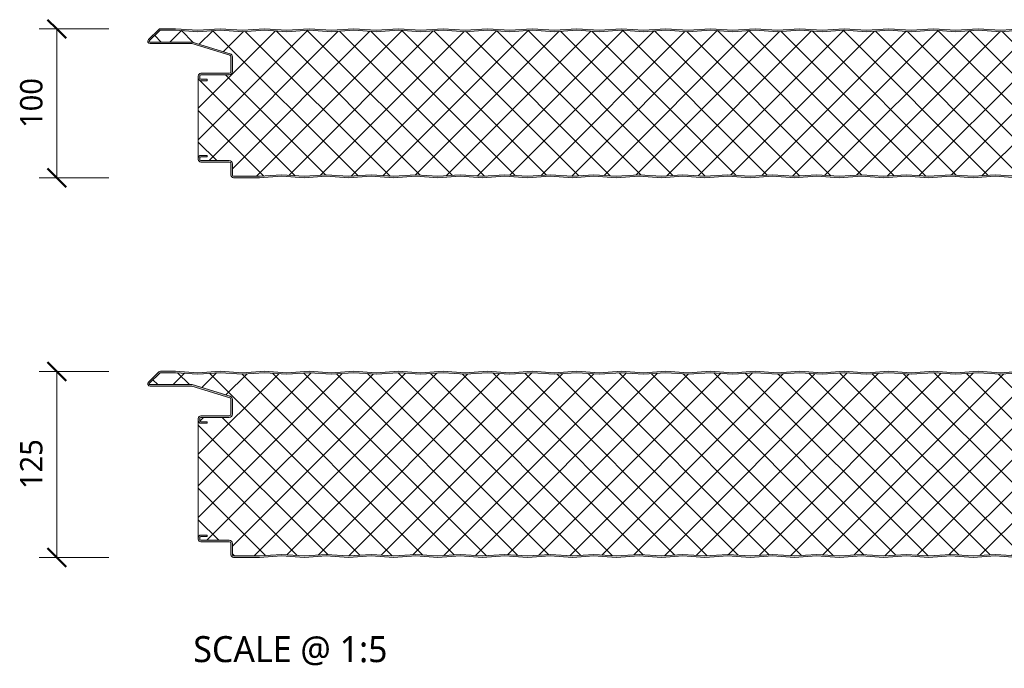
# Model space of a CAD drawing. Header units: millimetres. Extents: x 4011 to 12224, y -1824 to 4419.
# Tile 4 of 11: x 4011 to 4674, y 3598 to 4034. Entities that reach past the tile are written whole.
import ezdxf

# ---------------------------------------------------------------- set-up
doc = ezdxf.new("R2010")
doc.units = ezdxf.units.MM
for name, color, linetype, lineweight in [('A-ANNO-DIMS', 211, 'Continuous', 9), ('A-ANNO-DIMS-5', 211, 'Continuous', 9), ('A-DETL-GENF', 92, 'Continuous', 13), ('G-ANNO-TEXT', 231, 'Continuous', 9)]:
    doc.layers.add(name, color=color, linetype=linetype, lineweight=lineweight)
doc.styles.add('Yu Gothic', font='Yu Gothic.ttf', dxfattribs={"height": 15})
doc.styles.add('Yu Gothic_1', font='Yu Gothic.ttf', dxfattribs={"height": 17.5})
doc.dimstyles.new('Diagonal', dxfattribs={"dimscale": 304.8, "dimtxt": 17.413553, "dimasz": 0.04101, "dimexe": 0.03937, "dimexo": 0.024606, "dimgap": 0.024606, "dimtad": 1, "dimdec": 0, "dimzin": 0, "dimdsep": 46, "dimtxsty": 'Yu Gothic', "dimblk1": 'OBLIQUE', "dimblk2": 'OBLIQUE', "dimsah": 1, "dimcen": 0.09, "dimazin": 0, "dimtfac": 1, "dimtdec": 4, "dimtix": 1, "dimtmove": 0, "dimatfit": 3, "dimfxl": 1, "dimtvp": 1, "dimtfill": 1, "dimtolj": 1, "dimtzin": 0, "dimarcsym": 2})

# ---------------------------------------------------------------- blocks, each defined once
blk = doc.blocks.new('HFX 1000 - SATINLINE - SATINLINE - HFX 1000 100mm - SATINLINE - SATINLINE-4530889-JOINT 15')
at = {"layer": 'A-DETL-GENF'}
h = blk.add_hatch(color=256, dxfattribs=at)
h.paths.add_polyline_path([(619.08, -0.04), (634.65, 0.99), (649.69, 0), (664.13, 0.95), (678.87, -0.04), (694.37, 0.99), (709.4, 0), (724.37, 0.99), (739.26, 0.01), (754.09, 0.99), (769.12, 0), (784.37, 0.97), (799.4, -0.02), (814.65, 0.99), (829.57, -0.01), (844.01, 0.96), (858.98, -0.03), (874.37, 0.99), (889.28, -0.01), (904.37, 0.99), (919.2, 0), (934.09, 0.99), (949, -0.01), (964.09, 0.99), (979.2, 0), (996.6, 0.05), (997, 0.19), (997.27, 0.34), (997.57, 0.63), (997.87, 1.14), (997.95, 1.38), (998, 1.8), (998, 5.96), (997.9, 6.52), (997.76, 6.86), (997.48, 7.23), (997, 7.57), (993.22, 9.75), (992.73, 9.94), (992.32, 9.99), (978.89, 10.04), (978.6, 10.16), (978.35, 10.35), (978.15, 10.62), (978.04, 10.88), (978, 11.19), (978, 13.19), (977.94, 13.66), (977.76, 14.09), (977.48, 14.47), (977, 14.79), (976.67, 14.93), (975.92, 14.99), (972, 14.99), (972, 13.99), (976.41, 13.97), (976.77, 13.76), (976.98, 13.4), (977, 13.19), (977, 11.19), (977.08, 10.63), (977.37, 10), (977.65, 9.64), (978.1, 9.29), (978.63, 9.07), (979.2, 8.99), (992.54, 8.99), (996.77, 6.52), (996.98, 6.16), (997, 5.96), (996.98, 1.61), (996.8, 1.27), (996.49, 1.05), (996.12, 1), (978.1, 1.05), (964, 2), (948.86, 1), (934, 2), (919.14, 1), (904.28, 2), (889.28, 0.99), (874.28, 2), (858.45, 0.99), (844.01, 1.96), (829.57, 0.99), (814.57, 2), (799, 0.99), (784, 2), (768.86, 1), (754, 2), (739.14, 1), (724.28, 2), (709.28, 0.99), (694.28, 2), (678.45, 0.99), (664.01, 1.96), (649.57, 0.99), (634.57, 2), (619.08, 0.96), (604.14, 1.96), (589.7, 0.99), (574.7, 2), (559.14, 0.99), (544.14, 2), (529, 1), (514.14, 2), (499.28, 1), (484.42, 2), (469.42, 0.99), (454.42, 2), (438.94, 0.97), (424.14, 1.96), (409.35, 0.97), (394, 2), (379.14, 1), (364.28, 2), (349.28, 0.99), (334.28, 2), (318.45, 0.99), (304.01, 1.96), (289.57, 0.99), (274.57, 2), (259.08, 0.96), (244.14, 1.96), (229.7, 0.99), (214.7, 2), (199.42, 0.97), (184.14, 2), (169, 1), (154.14, 2), (139.28, 1), (124.42, 2), (109.42, 0.99), (94.42, 2), (78.94, 0.97), (64.14, 1.96), (48.97, 1), (34, 2), (19.11, 1), (1.59, 1.02), (1.23, 1.23), (1.03, 1.59), (1, 2), (1, 9.3), (0.87, 10), (0.71, 10.4), (0.36, 10.85), (-0.1, 11.2), (-0.63, 11.42), (-1.2, 11.5), (-20.41, 11.52), (-20.77, 11.73), (-20.97, 12.09), (-21, 12.3), (-20.97, 13.4), (-20.77, 13.76), (-20.41, 13.97), (-20.2, 14), (-16, 14), (-16, 15), (-20.2, 15), (-20.67, 14.93), (-21.1, 14.75), (-21.47, 14.47), (-21.76, 14.1), (-21.94, 13.66), (-22, 13.2), (-21.99, 12.21), (-21.94, 11.83), (-21.76, 11.4), (-21.47, 11.02), (-21, 10.7), (-20.67, 10.56), (-20.2, 10.5), (-0.89, 10.45), (-0.6, 10.33), (-0.24, 10), (-0.16, 9.9), (-0.04, 9.61), (0, 9.3), (0, 1.8), (0.06, 1.33), (0.36, 0.75), (0.53, 0.52), (1, 0.2), (1.33, 0.06), (1.8, 0), (19.14, 0), (34.05, 1), (49.47, -0.02), (64.26, 0.95), (79.12, -0.03), (94.51, 0.99), (109.42, -0.01), (124.51, 0.99), (139.28, 0), (154.23, 0.99), (169.14, -0.01), (184.51, 0.97), (199.54, -0.02), (215.07, 0.97), (229.7, -0.01), (244.16, 0.96), (259.08, -0.04), (274.65, 0.99), (289.57, -0.01), (304.01, 0.96), (318.87, -0.04), (334.37, 0.99), (349.4, 0), (364.37, 0.99), (379.14, 0), (394, 1), (409.35, -0.03), (424.14, 0.96), (439.12, -0.03), (454.51, 0.99), (469.54, 0), (484.51, 0.99), (499.4, 0.01), (514.26, 0.99), (529.26, 0), (544.51, 0.97), (559.54, -0.02), (574.79, 0.99), (589.82, 0), (604.16, 0.96), (619.04, -0.04)])
h.paths.add_polyline_path([(972, 65.19), (976.2, 65.19), (976.67, 65.25), (977.1, 65.43), (977.48, 65.72), (977.81, 66.22), (977.94, 66.52), (978, 66.99), (978.04, 69.3), (978.16, 69.59), (978.35, 69.84), (978.63, 70.04), (978.89, 70.15), (979.2, 70.19), (992.73, 70.24), (992.79, 70.25), (993.22, 70.43), (997.1, 72.67), (997.48, 72.96), (997.76, 73.33), (997.94, 73.76), (998, 74.61), (998, 78.39), (997.9, 78.96), (997.76, 79.29), (997.48, 79.66), (997, 79.99), (996.6, 80.14), (996.04, 80.19), (966.7, 80.15), (966.36, 80.05), (965.76, 79.67), (965.38, 79.4), (964.92, 79.33), (964.48, 79.47), (963.68, 80.04), (963.32, 80.15), (962.95, 80.19), (953.88, 80.24), (953.6, 80.35), (953.35, 80.54), (953.16, 80.79), (953.03, 81.18), (953, 81.39), (952.99, 88.51), (952.94, 88.86), (952.76, 89.29), (952.48, 89.66), (952, 89.99), (951.67, 90.13), (951.2, 90.19), (913.85, 90.23), (913.48, 90.41), (913.07, 90.77), (903.62, 99.91), (903.28, 100.08), (902.91, 100.17), (902.53, 100.19), (892.52, 100.19), (877.58, 99.19), (862.66, 100.19), (847.58, 99.19), (832.66, 100.19), (817.58, 99.19), (802.66, 100.19), (787.58, 99.19), (772.66, 100.19), (757.58, 99.19), (742.66, 100.19), (727.58, 99.19), (712.66, 100.19), (697.58, 99.19), (682.66, 100.19), (667.58, 99.19), (652.66, 100.19), (637.58, 99.19), (622.66, 100.19), (607.58, 99.19), (592.66, 100.19), (577.58, 99.19), (562.66, 100.19), (547.58, 99.19), (532.66, 100.19), (517.58, 99.19), (502.66, 100.19), (487.58, 99.19), (472.66, 100.19), (457.58, 99.19), (442.66, 100.19), (427.58, 99.19), (412.66, 100.19), (397.58, 99.19), (382.66, 100.19), (367.58, 99.19), (352.66, 100.19), (337.58, 99.19), (322.66, 100.19), (307.58, 99.19), (292.66, 100.19), (277.58, 99.19), (262.66, 100.19), (247.58, 99.19), (232.66, 100.19), (217.58, 99.19), (202.66, 100.19), (187.58, 99.19), (172.66, 100.19), (157.58, 99.19), (142.66, 100.19), (127.58, 99.19), (112.66, 100.19), (97.58, 99.19), (82.66, 100.19), (67.58, 99.19), (52.66, 100.19), (37.58, 99.19), (22.66, 100.19), (7.58, 99.19), (-7.34, 100.19), (-22.42, 99.19), (-37.34, 100.19), (-47.33, 100.19), (-47.79, 100.13), (-48.22, 99.96), (-48.59, 99.68), (-55.75, 92.64), (-55.95, 92.11), (-55.99, 91.93), (-55.95, 91.44), (-55.88, 91.19), (-55.7, 90.86), (-55.44, 90.58), (-55.13, 90.37), (-54.54, 90.21), (-54.4, 90.19), (-26.2, 90.14), (-0.56, 82.27), (-0.33, 82.09), (-0.14, 81.81), (-0.04, 81.56), (0, 81.26), (-0.04, 71.08), (-0.16, 70.79), (-0.35, 70.54), (-0.6, 70.35), (-0.89, 70.23), (-1.2, 70.19), (-20.2, 70.19), (-20.67, 70.13), (-21.1, 69.95), (-21.47, 69.66), (-21.76, 69.29), (-21.94, 68.86), (-22, 67.99), (-22, 66.99), (-21.94, 66.52), (-21.76, 66.09), (-21.47, 65.72), (-21.1, 65.43), (-20.67, 65.25), (-20.2, 65.19), (-16, 65.19), (-16, 66.19), (-20.41, 66.22), (-20.77, 66.42), (-20.97, 66.78), (-21, 66.99), (-20.97, 68.6), (-20.77, 68.96), (-20.41, 69.16), (-20.2, 69.19), (-1.2, 69.19), (-0.63, 69.26), (-0.1, 69.48), (0.48, 70), (0.71, 70.29), (0.93, 70.82), (1, 71.39), (1, 81.26), (0.93, 81.82), (0.71, 82.35), (0.39, 82.78), (-0.05, 83.13), (-0.56, 83.36), (-26.2, 91.19), (-54.54, 91.21), (-54.82, 91.36), (-54.97, 91.61), (-54.99, 91.86), (-54.88, 92.13), (-54.67, 92.36), (-47.66, 99.19), (-37.37, 99.19), (-22.33, 98.18), (-7.34, 99.19), (7.66, 98.18), (22.66, 99.19), (37.66, 98.18), (52.66, 99.19), (67.66, 98.18), (82.66, 99.19), (97.66, 98.18), (112.66, 99.19), (127.66, 98.18), (142.66, 99.19), (157.66, 98.18), (172.66, 99.19), (187.66, 98.18), (202.66, 99.19), (217.66, 98.18), (232.66, 99.19), (247.66, 98.18), (262.66, 99.19), (277.66, 98.18), (292.66, 99.19), (307.66, 98.18), (322.66, 99.19), (337.66, 98.18), (352.66, 99.19), (367.66, 98.18), (382.66, 99.19), (397.66, 98.18), (412.66, 99.19), (427.66, 98.18), (442.66, 99.19), (457.66, 98.18), (472.66, 99.19), (487.66, 98.18), (502.66, 99.19), (517.66, 98.18), (532.66, 99.19), (547.66, 98.18), (562.66, 99.19), (577.66, 98.18), (592.66, 99.19), (607.66, 98.18), (622.66, 99.19), (637.66, 98.18), (652.66, 99.19), (667.66, 98.18), (682.66, 99.19), (697.66, 98.18), (713.05, 99.17), (727.66, 98.18), (742.66, 99.19), (757.66, 98.18), (772.66, 99.19), (787.66, 98.18), (802.66, 99.19), (817.66, 98.18), (832.66, 99.19), (847.66, 98.18), (862.66, 99.19), (877.66, 98.18), (892.56, 99.19), (902.99, 99.19), (912.62, 89.81), (913.07, 89.47), (913.59, 89.26), (914.15, 89.19), (951.41, 89.16), (951.77, 88.96), (951.98, 88.6), (952, 88.39), (952, 81.39), (952.08, 80.82), (952.3, 80.29), (952.65, 79.83), (953.1, 79.48), (953.63, 79.26), (954.2, 79.19), (963.35, 79.19), (963.67, 78.83), (964.07, 78.55), (964.52, 78.38), (965, 78.32), (965.48, 78.38), (965.93, 78.55), (966.33, 78.83), (966.65, 79.19), (996.41, 79.16), (996.77, 78.96), (996.98, 78.6), (997, 78.39), (996.98, 74.02), (996.77, 73.66), (996.6, 73.54), (992.54, 71.19), (979.2, 71.19), (978.63, 71.11), (978.1, 70.9), (977.65, 70.55), (977.26, 70), (977.08, 69.56), (977, 68.99), (976.98, 66.78), (976.77, 66.42), (976.41, 66.22), (976.2, 66.19), (972, 66.19), (972, 65.25)])
h = blk.add_hatch(dxfattribs=at)
h.set_pattern_fill('FP_3', color=256, style=0, pattern_type=2)
h.set_pattern_definition([(45, (-4153.283, -3928.016), (-10.6066, 10.6066), []), (135, (-4153.283, -3928.016), (-10.6066, -10.6066), [])])
h.paths.add_polyline_path([(259.08, 0.96), (274.57, 2), (289.57, 0.99), (304.01, 1.96), (318.87, 0.96), (334.28, 2), (349.28, 0.99), (364.28, 2), (379.14, 1), (394, 2), (409.35, 0.97), (424.14, 1.96), (439, 0.96), (454.42, 2), (469.42, 0.99), (484.42, 2), (499.28, 1), (514.14, 2), (529.14, 0.99), (544.14, 2), (559.42, 0.97), (574.7, 2), (589.7, 0.99), (604.14, 1.96), (619.08, 0.96), (634.57, 2), (649.57, 0.99), (664.01, 1.96), (678.87, 0.96), (694.28, 2), (709.28, 0.99), (724.28, 2), (739.14, 1), (754, 2), (769, 0.99), (784, 2), (799.28, 0.97), (814.57, 2), (829.57, 0.99), (844.01, 1.96), (858.87, 0.96), (874.28, 2), (889.28, 0.99), (904.28, 2), (919.14, 1), (934, 2), (949, 0.99), (964, 2), (978.9, 1), (996.49, 1.05), (996.8, 1.27), (996.91, 1.43), (997, 1.8), (997, 5.96), (996.9, 6.36), (996.6, 6.65), (992.54, 8.99), (979.2, 8.99), (978.63, 9.07), (978.1, 9.29), (977.65, 9.64), (977.3, 10.09), (977.08, 10.63), (977, 11.19), (977, 13.19), (976.9, 13.59), (976.6, 13.89), (976.2, 13.99), (972, 13.99), (972, 14.99), (976.2, 14.99), (976.67, 14.93), (977.1, 14.75), (977.48, 14.47), (977.76, 14.09), (977.94, 13.66), (978, 13.19), (978, 66.99), (977.94, 66.52), (977.76, 66.09), (977.48, 65.72), (977.1, 65.43), (976.67, 65.25), (976.2, 65.19), (972, 65.19), (972, 66.19), (976.41, 66.22), (976.77, 66.42), (976.9, 66.59), (977, 66.99), (977, 68.99), (977.08, 69.56), (977.3, 70.09), (977.65, 70.55), (978.1, 70.9), (978.63, 71.11), (979.2, 71.19), (992.54, 71.19), (996.77, 73.66), (996.9, 73.83), (997, 74.23), (997, 78.39), (996.9, 78.79), (996.6, 79.08), (996.2, 79.19), (966.65, 79.19), (966.33, 78.83), (965.93, 78.55), (965.48, 78.38), (965, 78.32), (964.52, 78.38), (964.07, 78.55), (963.67, 78.83), (963.35, 79.19), (954.2, 79.19), (953.63, 79.26), (953.1, 79.48), (952.65, 79.83), (952.3, 80.29), (952.08, 80.82), (952, 81.39), (952, 88.39), (951.9, 88.79), (951.6, 89.08), (951.2, 89.19), (914.15, 89.19), (913.59, 89.26), (913.07, 89.47), (912.62, 89.81), (902.99, 99.19), (892.56, 99.19), (877.66, 98.18), (862.66, 99.19), (847.66, 98.18), (832.66, 99.19), (817.66, 98.18), (802.66, 99.19), (787.66, 98.18), (772.66, 99.19), (757.66, 98.18), (742.66, 99.19), (727.66, 98.18), (712.66, 99.19), (697.66, 98.18), (682.66, 99.19), (667.66, 98.18), (652.66, 99.19), (637.66, 98.18), (622.66, 99.19), (607.66, 98.18), (592.66, 99.19), (577.66, 98.18), (562.66, 99.19), (547.66, 98.18), (532.66, 99.19), (517.66, 98.18), (502.66, 99.19), (487.66, 98.18), (472.66, 99.19), (457.66, 98.18), (442.66, 99.19), (427.66, 98.18), (412.66, 99.19), (397.66, 98.18), (382.66, 99.19), (367.66, 98.18), (352.66, 99.19), (337.66, 98.18), (322.66, 99.19), (307.66, 98.18), (292.66, 99.19), (277.66, 98.18), (262.66, 99.19), (247.66, 98.18), (232.66, 99.19), (217.66, 98.18), (202.66, 99.19), (187.66, 98.18), (172.66, 99.19), (157.66, 98.18), (142.66, 99.19), (127.66, 98.18), (112.66, 99.19), (97.66, 98.18), (82.66, 99.19), (67.66, 98.18), (52.66, 99.19), (37.66, 98.18), (22.66, 99.19), (7.66, 98.18), (-7.34, 99.19), (-22.33, 98.18), (-37.37, 99.19), (-47.66, 99.19), (-54.91, 92.11), (-54.97, 91.98), (-54.95, 91.56), (-54.79, 91.34), (-54.54, 91.21), (-54.4, 91.19), (-26.2, 91.19), (-0.56, 83.36), (-0.05, 83.13), (0.39, 82.78), (0.72, 82.33), (0.93, 81.81), (1, 81.26), (1, 71.39), (0.93, 70.82), (0.71, 70.29), (0.36, 69.83), (-0.1, 69.48), (-0.63, 69.26), (-1.2, 69.19), (-20.41, 69.16), (-20.77, 68.96), (-20.89, 68.79), (-21, 68.39), (-21, 66.99), (-20.89, 66.59), (-20.6, 66.3), (-20.2, 66.19), (-16, 66.19), (-16, 65.19), (-20.2, 65.19), (-20.67, 65.25), (-21.1, 65.43), (-21.47, 65.72), (-21.76, 66.09), (-21.94, 66.52), (-22, 66.99), (-22, 13.2), (-21.94, 13.66), (-21.76, 14.1), (-21.47, 14.47), (-21.1, 14.75), (-20.67, 14.93), (-20.2, 15), (-16, 15), (-16, 14), (-20.41, 13.97), (-20.77, 13.76), (-20.89, 13.6), (-21, 13.2), (-21, 12.3), (-20.89, 11.9), (-20.6, 11.6), (-20.2, 11.5), (-1.2, 11.5), (-0.63, 11.42), (-0.1, 11.2), (0.36, 10.85), (0.71, 10.4), (0.93, 9.86), (1, 9.3), (1, 1.8), (1.11, 1.4), (1.4, 1.1), (1.8, 1), (19.11, 1), (34, 2), (49.35, 0.97), (64.14, 1.96), (79, 0.96), (94.42, 2), (109.42, 0.99), (124.42, 2), (139.28, 1), (154.14, 2), (169.14, 0.99), (184.14, 2), (199.42, 0.97), (214.7, 2), (229.7, 0.99), (244.14, 1.96)])
for p, q in [((-48.59, 99.68), (-55.51, 92.94)), ((-37.34, 100.19), (-47.33, 100.19)), ((-22.34, 99.19), (-37.34, 100.19)), ((-7.34, 100.19), (-22.34, 99.19)), ((7.66, 99.19), (-7.34, 100.19)), ((22.66, 100.19), (7.66, 99.19)), ((37.66, 99.19), (22.66, 100.19)), ((52.66, 100.19), (37.66, 99.19)), ((67.66, 99.19), (52.66, 100.19)), ((82.66, 100.19), (67.66, 99.19)), ((97.66, 99.19), (82.66, 100.19)), ((112.66, 100.19), (97.66, 99.19)), ((127.66, 99.19), (112.66, 100.19)), ((142.66, 100.19), (127.66, 99.19)), ((157.66, 99.19), (142.66, 100.19)), ((172.66, 100.19), (157.66, 99.19)), ((187.66, 99.19), (172.66, 100.19)), ((202.66, 100.19), (187.66, 99.19)), ((217.66, 99.19), (202.66, 100.19)), ((232.66, 100.19), (217.66, 99.19)), ((247.66, 99.19), (232.66, 100.19)), ((262.66, 100.19), (247.66, 99.19)), ((277.66, 99.19), (262.66, 100.19)), ((292.66, 100.19), (277.66, 99.19)), ((307.66, 99.19), (292.66, 100.19)), ((322.66, 100.19), (307.66, 99.19)), ((337.66, 99.19), (322.66, 100.19)), ((352.66, 100.19), (337.66, 99.19)), ((367.66, 99.19), (352.66, 100.19)), ((382.66, 100.19), (367.66, 99.19)), ((397.66, 99.19), (382.66, 100.19)), ((412.66, 100.19), (397.66, 99.19)), ((427.66, 99.19), (412.66, 100.19)), ((442.66, 100.19), (427.66, 99.19)), ((457.66, 99.19), (442.66, 100.19)), ((472.66, 100.19), (457.66, 99.19)), ((487.66, 99.19), (472.66, 100.19)), ((502.66, 100.19), (487.66, 99.19)), ((517.66, 99.19), (502.66, 100.19)), ((532.66, 100.19), (517.66, 99.19)), ((-47.66, 99.19), (-54.82, 92.22)), ((-37.37, 99.19), (-47.66, 99.19)), ((-22.33, 98.18), (-37.37, 99.19)), ((-7.34, 99.19), (-22.33, 98.18)), ((7.66, 98.18), (-7.34, 99.19)), ((22.66, 99.19), (7.66, 98.18)), ((37.66, 98.18), (22.66, 99.19)), ((52.66, 99.19), (37.66, 98.18)), ((67.66, 98.18), (52.66, 99.19)), ((82.66, 99.19), (67.66, 98.18)), ((97.66, 98.18), (82.66, 99.19)), ((112.66, 99.19), (97.66, 98.18)), ((127.66, 98.18), (112.66, 99.19)), ((142.66, 99.19), (127.66, 98.18)), ((157.66, 98.18), (142.66, 99.19)), ((172.66, 99.19), (157.66, 98.18)), ((187.66, 98.18), (172.66, 99.19)), ((202.66, 99.19), (187.66, 98.18)), ((217.66, 98.18), (202.66, 99.19)), ((232.66, 99.19), (217.66, 98.18)), ((247.66, 98.18), (232.66, 99.19)), ((262.66, 99.19), (247.66, 98.18)), ((277.66, 98.18), (262.66, 99.19)), ((292.66, 99.19), (277.66, 98.18)), ((307.66, 98.18), (292.66, 99.19)), ((322.66, 99.19), (307.66, 98.18)), ((337.66, 98.18), (322.66, 99.19)), ((352.66, 99.19), (337.66, 98.18)), ((367.66, 98.18), (352.66, 99.19)), ((382.66, 99.19), (367.66, 98.18)), ((397.66, 98.18), (382.66, 99.19)), ((412.66, 99.19), (397.66, 98.18)), ((427.66, 98.18), (412.66, 99.19)), ((442.66, 99.19), (427.66, 98.18)), ((457.66, 98.18), (442.66, 99.19)), ((472.66, 99.19), (457.66, 98.18)), ((487.66, 98.18), (472.66, 99.19)), ((502.66, 99.19), (487.66, 98.18)), ((517.66, 98.18), (502.66, 99.19)), ((532.66, 99.19), (517.66, 98.18)), ((-54.4, 91.19), (-26.2, 91.19)), ((-54.4, 90.19), (-26.35, 90.19)), ((-26.35, 90.19), (-0.85, 82.41)), ((-26.2, 91.19), (-0.56, 83.36)), ((0, 81.26), (0, 71.39)), ((1, 81.26), (1, 71.39)), ((-22, 68.39), (-22, 66.99)), ((-22, 66.99), (-22, 13.2)), ((-21, 68.39), (-21, 66.99)), ((-1.2, 70.19), (-20.2, 70.19)), ((-1.2, 69.19), (-20.2, 69.19)), ((-20.2, 66.19), (-16, 66.19)), ((-16, 65.19), (-20.2, 65.19)), ((-16, 66.19), (-16, 65.19)), ((-20.2, 15), (-16, 15)), ((-16, 14), (-20.2, 14)), ((-16, 15), (-16, 14)), ((-22, 13.2), (-22, 12.3)), ((-21, 13.2), (-21, 12.3)), ((-20.2, 11.5), (-1.2, 11.5)), ((-20.2, 10.5), (-1.2, 10.5)), ((0, 9.3), (0, 1.8)), ((1, 9.3), (1, 1.8)), ((1.8, 1), (19.11, 1)), ((19.11, 1), (34, 2)), ((19.14, 0), (34, 1)), ((34, 2), (49.35, 0.97)), ((34, 1), (49.35, -0.03)), ((49.35, 0.97), (64.14, 1.96)), ((49.35, -0.03), (64.14, 0.96)), ((64.14, 1.96), (79, 0.96)), ((64.14, 0.96), (79, -0.04)), ((79, 0.96), (94.42, 2)), ((79, -0.04), (94.42, 1)), ((94.42, 2), (109.42, 0.99)), ((94.42, 1), (109.42, -0.01)), ((109.42, 0.99), (124.42, 2)), ((109.42, -0.01), (124.42, 1)), ((124.42, 2), (139.28, 1)), ((124.42, 1), (139.28, 0)), ((139.28, 1), (154.14, 2)), ((139.28, 0), (154.14, 1)), ((154.14, 2), (169.14, 0.99)), ((154.14, 1), (169.14, -0.01)), ((169.14, 0.99), (184.14, 2)), ((169.14, -0.01), (184.14, 1)), ((184.14, 2), (199.42, 0.97)), ((184.14, 1), (199.42, -0.03)), ((199.42, 0.97), (214.7, 2)), ((199.42, -0.03), (214.7, 1)), ((214.7, 2), (229.7, 0.99)), ((214.7, 1), (229.7, -0.01)), ((229.7, 0.99), (244.14, 1.96)), ((229.7, -0.01), (244.14, 0.96)), ((244.14, 1.96), (259.08, 0.96)), ((244.14, 0.96), (259.08, -0.04)), ((259.08, 0.96), (274.57, 2)), ((259.08, -0.04), (274.57, 1)), ((274.57, 2), (289.57, 0.99)), ((274.57, 1), (289.57, -0.01)), ((289.57, 0.99), (304.01, 1.96)), ((289.57, -0.01), (304.01, 0.96)), ((304.01, 1.96), (318.87, 0.96)), ((304.01, 0.96), (318.87, -0.04)), ((318.87, 0.96), (334.28, 2)), ((318.87, -0.04), (334.28, 1)), ((334.28, 2), (349.28, 0.99)), ((334.28, 1), (349.28, -0.01)), ((349.28, 0.99), (364.28, 2)), ((349.28, -0.01), (364.28, 1)), ((364.28, 2), (379.14, 1)), ((364.28, 1), (379.14, 0)), ((379.14, 1), (394, 2)), ((379.14, 0), (394, 1)), ((394, 2), (409.35, 0.97)), ((394, 1), (409.35, -0.03)), ((409.35, 0.97), (424.14, 1.96)), ((409.35, -0.03), (424.14, 0.96)), ((424.14, 1.96), (439, 0.96)), ((424.14, 0.96), (439, -0.04)), ((439, 0.96), (454.42, 2)), ((439, -0.04), (454.42, 1)), ((454.42, 2), (469.42, 0.99)), ((454.42, 1), (469.42, -0.01)), ((469.42, 0.99), (484.42, 2)), ((469.42, -0.01), (484.42, 1)), ((484.42, 2), (499.28, 1)), ((484.42, 1), (499.28, 0)), ((499.28, 1), (514.14, 2)), ((499.28, 0), (514.14, 1)), ((514.14, 2), (529.14, 0.99)), ((514.14, 1), (529.14, -0.01)), ((1.8, 0), (19.14, 0))]:
    blk.add_line(p, q, dxfattribs=at)
for centre, radius, start, end in [((-47.33, 98.39), 1.8, 90, 134.24149), ((-54.4, 91.79), 1.6, 134.24149, 270), ((-54.4, 91.79), 0.6, 134.24149, 270), ((-1.2, 81.26), 1.2, 0, 73.02327), ((-1.2, 81.26), 2.2, 0, 73.02327), ((-20.2, 68.39), 1.8, 90, 180), ((-20.2, 66.99), 1.8, 180, 270), ((-20.2, 68.39), 0.8, 90, 180), ((-20.2, 68.39), 0.8, 150, 180), ((-20.2, 66.99), 0.8, 180, 210), ((-20.2, 66.99), 0.8, 180, 270), ((-1.2, 71.39), 1.2, 270, 0), ((-1.2, 71.39), 2.2, 270, 0), ((-20.2, 13.2), 1.8, 90, 180), ((-20.2, 13.2), 0.8, 90, 180), ((-20.2, 13.2), 0.8, 150, 180), ((-20.2, 12.3), 1.8, 180, 270), ((-20.2, 12.3), 0.8, 180, 210), ((-20.2, 12.3), 0.8, 180, 270), ((-1.2, 9.3), 2.2, 0, 90), ((-1.2, 9.3), 1.2, 360, 90), ((1.8, 1.8), 1.8, 180, 270), ((1.8, 1.8), 0.8, 180, 210), ((1.8, 1.8), 0.8, 180, 270)]:
    blk.add_arc(centre, radius, start, end, dxfattribs=at)
blk = doc.blocks.new('HFX 1000 - SATINLINE - SATINLINE - HFX 1000 125mm - SATINLINE - SATINLINE-4530891-JOINT 15')
at = {"layer": 'A-DETL-GENF'}
h = blk.add_hatch(color=256, dxfattribs=at)
h.paths.add_polyline_path([(619.08, -0.04), (634.65, 0.99), (649.66, 0), (664.1, 0.95), (678.87, -0.04), (694.37, 0.99), (709.38, 0), (724.37, 0.99), (739.24, 0.01), (754.09, 0.99), (769.1, 0), (784.37, 0.97), (799.38, -0.02), (814.65, 0.99), (829.57, -0.01), (844.01, 0.96), (858.96, -0.03), (874.37, 0.99), (889.28, -0.01), (904.37, 0.99), (919.19, 0), (934.09, 0.99), (949, -0.01), (964.09, 0.99), (979.2, 0), (996.6, 0.05), (997, 0.19), (997.27, 0.34), (997.57, 0.63), (997.87, 1.14), (997.95, 1.38), (998, 1.8), (998, 5.96), (997.9, 6.52), (997.76, 6.86), (997.48, 7.23), (997, 7.57), (993.22, 9.75), (992.73, 9.94), (992.32, 9.99), (978.89, 10.04), (978.44, 10.28), (978.35, 10.35), (978.16, 10.59), (978.04, 10.88), (978, 11.19), (978, 13.19), (977.94, 13.66), (977.76, 14.09), (977.48, 14.47), (977, 14.79), (976.67, 14.93), (975.92, 14.99), (972, 14.99), (972, 13.99), (976.41, 13.97), (976.77, 13.76), (976.98, 13.4), (977, 13.19), (977, 11.19), (977.08, 10.63), (977.3, 10.09), (977.65, 9.64), (978.1, 9.29), (978.63, 9.07), (979.2, 8.99), (992.54, 8.99), (996.77, 6.52), (996.98, 6.16), (997, 5.96), (996.98, 1.61), (996.8, 1.27), (996.49, 1.05), (996.12, 1), (978.1, 1.05), (964, 2), (948.86, 1), (934, 2), (919.14, 1), (904.28, 2), (889.28, 0.99), (874.28, 2), (858.45, 0.99), (844.01, 1.96), (829.57, 0.99), (814.57, 2), (799, 0.99), (784, 2), (768.86, 1), (754, 2), (739.14, 1), (724.28, 2), (709.28, 0.99), (694.28, 2), (678.45, 0.99), (664.01, 1.96), (649.57, 0.99), (634.57, 2), (619.08, 0.96), (604.14, 1.96), (589.7, 0.99), (574.7, 2), (559.14, 0.99), (544.14, 2), (529, 1), (514.14, 2), (499.28, 1), (484.42, 2), (469.42, 0.99), (454.42, 2), (438.94, 0.97), (424.14, 1.96), (409.35, 0.97), (394, 2), (379.14, 1), (364.28, 2), (349.28, 0.99), (334.28, 2), (318.45, 0.99), (304.01, 1.96), (289.57, 0.99), (274.57, 2), (259.08, 0.96), (244.14, 1.96), (229.7, 0.99), (214.7, 2), (199.14, 0.99), (184.14, 2), (169, 1), (154.14, 2), (139.28, 1), (124.42, 2), (109.42, 0.99), (94.42, 2), (78.94, 0.97), (64.14, 1.96), (48.97, 1), (34, 2), (19.11, 1), (1.59, 1.02), (1.23, 1.23), (1.03, 1.59), (1, 2), (1, 9.3), (0.93, 9.86), (0.71, 10.4), (0.36, 10.85), (-0.1, 11.2), (-0.63, 11.42), (-1.2, 11.5), (-20.41, 11.52), (-20.77, 11.73), (-20.97, 12.09), (-21, 12.3), (-20.97, 13.4), (-20.77, 13.76), (-20.41, 13.97), (-20.2, 14), (-16, 14), (-16, 15), (-20.2, 15), (-20.67, 14.93), (-21.1, 14.75), (-21.47, 14.47), (-21.76, 14.1), (-21.94, 13.66), (-22, 13.2), (-21.99, 12.21), (-21.94, 11.83), (-21.76, 11.4), (-21.47, 11.02), (-21, 10.7), (-20.67, 10.56), (-20.2, 10.5), (-0.89, 10.45), (-0.53, 10.28), (-0.35, 10.14), (-0.1, 9.75), (-0.04, 9.61), (0, 9.3), (0, 1.8), (0.06, 1.33), (0.36, 0.75), (0.53, 0.52), (1, 0.2), (1.33, 0.06), (1.8, 0), (19.14, 0), (34.37, 0.97), (49.35, -0.03), (64.14, 0.96), (79.1, -0.03), (94.51, 0.99), (109.42, -0.01), (124.51, 0.99), (139.28, 0), (154.23, 0.99), (169.14, -0.01), (184.51, 0.97), (199.52, -0.02), (215.07, 0.97), (229.7, -0.01), (244.16, 0.96), (259.08, -0.04), (274.65, 0.99), (289.57, -0.01), (304.01, 0.96), (318.87, -0.04), (334.37, 0.99), (349.38, 0), (364.37, 0.99), (379.24, 0.01), (394, 1), (409.35, -0.03), (424.14, 0.96), (439.1, -0.03), (454.51, 0.99), (469.42, -0.01), (484.51, 0.99), (499.37, 0.01), (514.23, 0.99), (529.23, 0), (544.51, 0.97), (559.52, -0.02), (574.79, 0.99), (589.8, 0), (604.16, 0.96), (619.05, -0.04)])
h.paths.add_polyline_path([(972, 90.19), (976.2, 90.19), (976.67, 90.25), (977.1, 90.43), (977.48, 90.72), (977.81, 91.22), (977.94, 91.52), (978, 91.99), (978.04, 94.3), (978.16, 94.59), (978.35, 94.84), (978.63, 95.04), (978.89, 95.15), (979.2, 95.19), (992.73, 95.24), (992.79, 95.25), (993.22, 95.43), (997.1, 97.67), (997.48, 97.96), (997.76, 98.33), (997.94, 98.76), (998, 99.61), (998, 103.39), (997.9, 103.96), (997.76, 104.29), (997.48, 104.66), (997, 104.99), (996.6, 105.14), (996.04, 105.19), (966.65, 105.14), (966.33, 105.04), (965.76, 104.67), (965.38, 104.4), (964.92, 104.33), (964.48, 104.47), (963.67, 105.04), (963.32, 105.15), (962.95, 105.19), (953.89, 105.23), (953.43, 105.48), (953.35, 105.54), (953.1, 105.94), (953.03, 106.18), (953, 106.39), (953, 113.39), (952.94, 113.86), (952.65, 114.44), (952.48, 114.66), (952, 114.99), (951.67, 115.13), (951.2, 115.19), (913.85, 115.23), (913.56, 115.35), (913.07, 115.77), (903.62, 124.91), (903.28, 125.08), (902.91, 125.17), (901.97, 125.19), (892.52, 125.19), (877.58, 124.19), (862.57, 125.19), (847.58, 124.19), (832.66, 125.19), (817.58, 124.19), (802.66, 125.19), (787.58, 124.19), (772.66, 125.19), (757.58, 124.19), (742.66, 125.19), (727.58, 124.19), (712.66, 125.19), (697.58, 124.19), (682.66, 125.19), (667.58, 124.19), (652.57, 125.19), (637.58, 124.19), (622.57, 125.19), (607.58, 124.19), (592.66, 125.19), (577.58, 124.19), (562.57, 125.19), (547.58, 124.19), (532.57, 125.19), (517.58, 124.19), (502.66, 125.19), (487.58, 124.19), (472.66, 125.19), (457.58, 124.19), (442.57, 125.19), (427.58, 124.19), (412.66, 125.19), (397.58, 124.19), (382.66, 125.19), (367.58, 124.19), (352.66, 125.19), (337.58, 124.19), (322.57, 125.19), (307.58, 124.19), (292.66, 125.19), (277.58, 124.19), (262.66, 125.19), (247.58, 124.19), (232.66, 125.19), (217.58, 124.19), (202.57, 125.19), (187.58, 124.19), (172.66, 125.19), (157.58, 124.19), (142.66, 125.19), (127.58, 124.19), (112.66, 125.19), (97.58, 124.19), (82.66, 125.19), (67.58, 124.19), (52.66, 125.19), (37.58, 124.19), (22.66, 125.19), (7.58, 124.19), (-7.75, 125.17), (-22.42, 124.19), (-37.37, 125.19), (-47.66, 125.15), (-47.79, 125.13), (-48.22, 124.96), (-48.59, 124.68), (-55.75, 117.64), (-55.95, 117.11), (-55.98, 116.7), (-55.95, 116.44), (-55.88, 116.19), (-55.7, 115.86), (-55.44, 115.58), (-54.91, 115.29), (-54.77, 115.23), (-54.4, 115.19), (-26.2, 115.14), (-0.56, 107.27), (-0.33, 107.09), (-0.14, 106.81), (-0.04, 106.56), (0, 106.26), (-0.04, 96.08), (-0.16, 95.79), (-0.46, 95.46), (-0.63, 95.34), (-0.89, 95.23), (-1.2, 95.19), (-20.41, 95.16), (-20.67, 95.13), (-21.1, 94.95), (-21.47, 94.66), (-21.76, 94.29), (-21.94, 93.86), (-22, 92.99), (-22, 91.99), (-21.94, 91.52), (-21.76, 91.09), (-21.47, 90.72), (-21.1, 90.43), (-20.67, 90.25), (-20.2, 90.19), (-16, 90.19), (-16, 91.19), (-20.41, 91.22), (-20.77, 91.42), (-20.97, 91.78), (-21, 91.99), (-20.97, 93.6), (-20.77, 93.96), (-20.41, 94.16), (-20.2, 94.19), (-1.2, 94.19), (-0.63, 94.26), (-0.1, 94.48), (0.36, 94.83), (0.71, 95.29), (0.93, 95.82), (1, 96.39), (1, 106.26), (0.93, 106.81), (0.72, 107.33), (0.39, 107.78), (-0.05, 108.13), (-0.56, 108.36), (-26.2, 116.19), (-54.54, 116.21), (-54.82, 116.36), (-54.95, 116.56), (-54.99, 116.86), (-54.88, 117.13), (-54.67, 117.36), (-47.66, 124.19), (-37.37, 124.19), (-22.33, 123.18), (-7.34, 124.19), (7.66, 123.18), (22.66, 124.19), (37.66, 123.18), (52.66, 124.19), (67.66, 123.18), (82.66, 124.19), (97.66, 123.18), (112.66, 124.19), (127.66, 123.18), (142.66, 124.19), (157.66, 123.18), (172.66, 124.19), (187.66, 123.18), (202.66, 124.19), (217.66, 123.18), (232.66, 124.19), (247.66, 123.18), (262.66, 124.19), (277.66, 123.18), (292.66, 124.19), (307.66, 123.18), (322.66, 124.19), (337.66, 123.18), (352.66, 124.19), (367.66, 123.18), (382.66, 124.19), (397.66, 123.18), (412.66, 124.19), (427.66, 123.18), (442.66, 124.19), (457.66, 123.18), (472.66, 124.19), (487.66, 123.18), (502.66, 124.19), (517.66, 123.18), (532.66, 124.19), (547.66, 123.18), (562.66, 124.19), (577.66, 123.18), (592.66, 124.19), (607.66, 123.18), (622.66, 124.19), (637.66, 123.18), (652.66, 124.19), (667.66, 123.18), (682.66, 124.19), (697.66, 123.18), (712.66, 124.19), (727.66, 123.18), (742.66, 124.19), (757.66, 123.18), (772.66, 124.19), (787.66, 123.18), (802.66, 124.19), (817.66, 123.18), (832.66, 124.19), (847.66, 123.18), (862.66, 124.19), (877.66, 123.18), (892.56, 124.19), (902.99, 124.19), (912.62, 114.81), (913.07, 114.47), (913.59, 114.26), (914.15, 114.19), (951.41, 114.16), (951.77, 113.96), (951.98, 113.6), (952, 113.39), (952, 106.39), (952.08, 105.82), (952.3, 105.29), (952.65, 104.83), (953.1, 104.48), (953.63, 104.26), (954.2, 104.19), (963.35, 104.19), (963.67, 103.83), (964.07, 103.55), (964.52, 103.38), (965, 103.32), (965.48, 103.38), (965.93, 103.55), (966.33, 103.83), (966.65, 104.19), (996.41, 104.16), (996.77, 103.96), (996.98, 103.6), (997, 103.39), (996.98, 99.02), (996.77, 98.66), (996.6, 98.54), (992.54, 96.19), (979.2, 96.19), (978.63, 96.11), (978.1, 95.9), (977.65, 95.55), (977.3, 95.09), (977.08, 94.56), (977, 93.99), (976.98, 91.78), (976.77, 91.42), (976.41, 91.22), (976.2, 91.19), (972, 91.19), (972, 90.25)])
h = blk.add_hatch(dxfattribs=at)
h.set_pattern_fill('FP_4', color=256, style=0, pattern_type=2)
h.set_pattern_definition([(45, (-4153.283, -3672.72), (-10.6066, 10.6066), []), (135, (-4153.283, -3672.72), (-10.6066, -10.6066), [])])
h.paths.add_polyline_path([(619.08, 0.96), (634.57, 2), (649.57, 0.99), (664.01, 1.96), (678.87, 0.96), (694.28, 2), (709.28, 0.99), (724.28, 2), (739.14, 1), (754, 2), (769, 0.99), (784, 2), (799.28, 0.97), (814.57, 2), (829.57, 0.99), (844.01, 1.96), (858.87, 0.96), (874.28, 2), (889.28, 0.99), (904.28, 2), (919.14, 1), (934, 2), (949, 0.99), (964, 2), (978.9, 1), (996.49, 1.05), (996.8, 1.27), (996.91, 1.43), (997, 1.8), (997, 5.96), (996.9, 6.36), (996.6, 6.65), (992.54, 8.99), (979.2, 8.99), (978.63, 9.07), (978.1, 9.29), (977.65, 9.64), (977.22, 10.28), (977.08, 10.63), (977, 11.19), (977, 13.19), (976.9, 13.59), (976.6, 13.89), (976.2, 13.99), (972, 13.99), (972, 14.99), (976.2, 14.99), (976.67, 14.93), (977.1, 14.75), (977.48, 14.47), (977.76, 14.09), (977.94, 13.66), (978, 13.19), (978, 91.99), (977.94, 91.52), (977.76, 91.09), (977.48, 90.72), (977.1, 90.43), (976.67, 90.25), (976.2, 90.19), (972, 90.19), (972, 91.19), (976.41, 91.22), (976.77, 91.42), (976.9, 91.59), (977, 91.99), (977, 93.99), (977.08, 94.56), (977.3, 95.09), (977.65, 95.55), (978.1, 95.9), (978.63, 96.11), (979.2, 96.19), (992.54, 96.19), (996.77, 98.66), (996.9, 98.83), (997, 99.23), (997, 103.39), (996.9, 103.79), (996.6, 104.08), (996.2, 104.19), (966.65, 104.19), (966.33, 103.83), (965.93, 103.55), (965.48, 103.38), (965, 103.32), (964.52, 103.38), (964.07, 103.55), (963.67, 103.83), (963.35, 104.19), (954.2, 104.19), (953.63, 104.26), (953.1, 104.48), (952.65, 104.83), (952.3, 105.29), (952.08, 105.82), (952, 106.39), (952, 113.39), (951.9, 113.79), (951.6, 114.08), (951.2, 114.19), (914.15, 114.19), (913.59, 114.26), (913.07, 114.47), (912.62, 114.81), (902.99, 124.19), (892.56, 124.19), (877.66, 123.18), (862.66, 124.19), (847.66, 123.18), (832.66, 124.19), (817.66, 123.18), (802.66, 124.19), (787.66, 123.18), (772.66, 124.19), (757.66, 123.18), (742.66, 124.19), (727.66, 123.18), (712.66, 124.19), (697.66, 123.18), (682.66, 124.19), (667.66, 123.18), (652.66, 124.19), (637.66, 123.18), (622.66, 124.19), (607.66, 123.18), (592.66, 124.19), (577.66, 123.18), (562.66, 124.19), (547.66, 123.18), (532.66, 124.19), (517.66, 123.18), (502.66, 124.19), (487.66, 123.18), (472.66, 124.19), (457.66, 123.18), (442.66, 124.19), (427.66, 123.18), (412.66, 124.19), (397.66, 123.18), (382.66, 124.19), (367.66, 123.18), (352.66, 124.19), (337.66, 123.18), (322.66, 124.19), (307.66, 123.18), (292.66, 124.19), (277.66, 123.18), (262.66, 124.19), (247.66, 123.18), (232.66, 124.19), (217.66, 123.18), (202.66, 124.19), (187.66, 123.18), (172.66, 124.19), (157.66, 123.18), (142.66, 124.19), (127.66, 123.18), (112.66, 124.19), (97.66, 123.18), (82.66, 124.19), (67.66, 123.18), (52.66, 124.19), (37.66, 123.18), (22.66, 124.19), (7.66, 123.18), (-7.34, 124.19), (-22.33, 123.18), (-37.37, 124.19), (-47.66, 124.19), (-54.91, 117.11), (-54.97, 116.98), (-54.95, 116.56), (-54.79, 116.34), (-54.54, 116.21), (-54.4, 116.19), (-26.2, 116.19), (-0.56, 108.36), (-0.05, 108.13), (0.39, 107.78), (0.72, 107.33), (0.93, 106.81), (1, 106.26), (1, 96.39), (0.93, 95.82), (0.71, 95.29), (0.36, 94.83), (-0.1, 94.48), (-0.63, 94.26), (-1.2, 94.19), (-20.41, 94.16), (-20.77, 93.96), (-20.89, 93.79), (-21, 93.39), (-21, 91.99), (-20.89, 91.59), (-20.6, 91.3), (-20.2, 91.19), (-16, 91.19), (-16, 90.19), (-20.2, 90.19), (-20.67, 90.25), (-21.1, 90.43), (-21.47, 90.72), (-21.76, 91.09), (-21.94, 91.52), (-22, 91.99), (-22, 13.2), (-21.94, 13.66), (-21.76, 14.1), (-21.47, 14.47), (-21.1, 14.75), (-20.67, 14.93), (-20.2, 15), (-16, 15), (-16, 14), (-20.41, 13.97), (-20.77, 13.76), (-20.89, 13.6), (-21, 13.2), (-21, 12.3), (-20.89, 11.9), (-20.6, 11.6), (-20.2, 11.5), (-1.2, 11.5), (-0.63, 11.42), (-0.1, 11.2), (0.36, 10.85), (0.75, 10.28), (0.93, 9.86), (1, 9.3), (1, 1.8), (1.11, 1.4), (1.4, 1.1), (1.8, 1), (19.11, 1), (34, 2), (49.35, 0.97), (64.14, 1.96), (79, 0.96), (94.42, 2), (109.42, 0.99), (124.42, 2), (139.28, 1), (154.14, 2), (169.14, 0.99), (184.14, 2), (199.42, 0.97), (214.7, 2), (229.7, 0.99), (244.14, 1.96), (259.08, 0.96), (274.57, 2), (289.57, 0.99), (304.01, 1.96), (318.87, 0.96), (334.28, 2), (349.28, 0.99), (364.28, 2), (379.14, 1), (394, 2), (409.35, 0.97), (424.14, 1.96), (439, 0.96), (454.42, 2), (469.42, 0.99), (484.42, 2), (499.28, 1), (514.14, 2), (529.14, 0.99), (544.14, 2), (559.42, 0.97), (574.7, 2), (589.7, 0.99), (604.14, 1.96)])
for p, q in [((-48.59, 124.68), (-55.51, 117.94)), ((-47.66, 124.19), (-54.82, 117.22)), ((-37.37, 124.19), (-47.66, 124.19)), ((-37.34, 125.19), (-47.33, 125.19)), ((-22.33, 123.18), (-37.37, 124.19)), ((-22.34, 124.19), (-37.34, 125.19)), ((-7.34, 125.19), (-22.34, 124.19)), ((-7.34, 124.19), (-22.33, 123.18)), ((7.66, 124.19), (-7.34, 125.19)), ((7.66, 123.18), (-7.34, 124.19)), ((22.66, 125.19), (7.66, 124.19)), ((22.66, 124.19), (7.66, 123.18)), ((37.66, 124.19), (22.66, 125.19)), ((37.66, 123.18), (22.66, 124.19)), ((52.66, 125.19), (37.66, 124.19)), ((52.66, 124.19), (37.66, 123.18)), ((67.66, 124.19), (52.66, 125.19)), ((67.66, 123.18), (52.66, 124.19)), ((82.66, 125.19), (67.66, 124.19)), ((82.66, 124.19), (67.66, 123.18)), ((97.66, 124.19), (82.66, 125.19)), ((97.66, 123.18), (82.66, 124.19)), ((112.66, 125.19), (97.66, 124.19)), ((112.66, 124.19), (97.66, 123.18)), ((127.66, 124.19), (112.66, 125.19)), ((127.66, 123.18), (112.66, 124.19)), ((142.66, 125.19), (127.66, 124.19)), ((142.66, 124.19), (127.66, 123.18)), ((157.66, 124.19), (142.66, 125.19)), ((157.66, 123.18), (142.66, 124.19)), ((172.66, 125.19), (157.66, 124.19)), ((172.66, 124.19), (157.66, 123.18)), ((187.66, 124.19), (172.66, 125.19)), ((187.66, 123.18), (172.66, 124.19)), ((202.66, 125.19), (187.66, 124.19)), ((202.66, 124.19), (187.66, 123.18)), ((217.66, 124.19), (202.66, 125.19)), ((217.66, 123.18), (202.66, 124.19)), ((232.66, 125.19), (217.66, 124.19)), ((232.66, 124.19), (217.66, 123.18)), ((247.66, 124.19), (232.66, 125.19)), ((247.66, 123.18), (232.66, 124.19)), ((262.66, 125.19), (247.66, 124.19)), ((262.66, 124.19), (247.66, 123.18)), ((277.66, 124.19), (262.66, 125.19)), ((277.66, 123.18), (262.66, 124.19)), ((292.66, 125.19), (277.66, 124.19)), ((292.66, 124.19), (277.66, 123.18)), ((307.66, 124.19), (292.66, 125.19)), ((307.66, 123.18), (292.66, 124.19)), ((322.66, 125.19), (307.66, 124.19)), ((322.66, 124.19), (307.66, 123.18)), ((337.66, 124.19), (322.66, 125.19)), ((337.66, 123.18), (322.66, 124.19)), ((352.66, 125.19), (337.66, 124.19)), ((352.66, 124.19), (337.66, 123.18)), ((367.66, 124.19), (352.66, 125.19)), ((367.66, 123.18), (352.66, 124.19)), ((382.66, 125.19), (367.66, 124.19)), ((382.66, 124.19), (367.66, 123.18)), ((397.66, 124.19), (382.66, 125.19)), ((397.66, 123.18), (382.66, 124.19)), ((412.66, 125.19), (397.66, 124.19)), ((412.66, 124.19), (397.66, 123.18)), ((427.66, 124.19), (412.66, 125.19)), ((427.66, 123.18), (412.66, 124.19)), ((442.66, 125.19), (427.66, 124.19)), ((442.66, 124.19), (427.66, 123.18)), ((457.66, 124.19), (442.66, 125.19)), ((457.66, 123.18), (442.66, 124.19)), ((472.66, 125.19), (457.66, 124.19)), ((472.66, 124.19), (457.66, 123.18)), ((487.66, 124.19), (472.66, 125.19)), ((487.66, 123.18), (472.66, 124.19)), ((502.66, 125.19), (487.66, 124.19)), ((502.66, 124.19), (487.66, 123.18)), ((517.66, 124.19), (502.66, 125.19)), ((517.66, 123.18), (502.66, 124.19)), ((532.66, 125.19), (517.66, 124.19)), ((532.66, 124.19), (517.66, 123.18)), ((-54.4, 116.19), (-26.2, 116.19)), ((-54.4, 115.19), (-26.35, 115.19)), ((-26.35, 115.19), (-0.85, 107.41)), ((-26.2, 116.19), (-0.56, 108.36)), ((0, 106.26), (0, 96.39)), ((1, 106.26), (1, 96.39)), ((-22, 93.39), (-22, 91.99)), ((-21, 93.39), (-21, 91.99)), ((-1.2, 95.19), (-20.2, 95.19)), ((-1.2, 94.19), (-20.2, 94.19)), ((-22, 91.99), (-22, 13.2)), ((-20.2, 91.19), (-16, 91.19)), ((-16, 90.19), (-20.2, 90.19)), ((-16, 91.19), (-16, 90.19)), ((-20.2, 15), (-16, 15)), ((-16, 14), (-20.2, 14)), ((-16, 15), (-16, 14)), ((-22, 13.2), (-22, 12.3)), ((-21, 13.2), (-21, 12.3)), ((-20.2, 11.5), (-1.2, 11.5)), ((-20.2, 10.5), (-1.2, 10.5)), ((0, 9.3), (0, 1.8)), ((1, 9.3), (1, 1.8)), ((1.8, 1), (19.11, 1)), ((19.11, 1), (34, 2)), ((19.14, 0), (34, 1)), ((34, 2), (49.35, 0.97)), ((34, 1), (49.35, -0.03)), ((49.35, 0.97), (64.14, 1.96)), ((49.35, -0.03), (64.14, 0.96)), ((64.14, 1.96), (79, 0.96)), ((64.14, 0.96), (79, -0.04)), ((79, 0.96), (94.42, 2)), ((79, -0.04), (94.42, 1)), ((94.42, 2), (109.42, 0.99)), ((94.42, 1), (109.42, -0.01)), ((109.42, 0.99), (124.42, 2)), ((109.42, -0.01), (124.42, 1)), ((124.42, 2), (139.28, 1)), ((124.42, 1), (139.28, 0)), ((139.28, 1), (154.14, 2)), ((139.28, 0), (154.14, 1)), ((154.14, 2), (169.14, 0.99)), ((154.14, 1), (169.14, -0.01)), ((169.14, 0.99), (184.14, 2)), ((169.14, -0.01), (184.14, 1)), ((184.14, 2), (199.42, 0.97)), ((184.14, 1), (199.42, -0.03)), ((199.42, 0.97), (214.7, 2)), ((199.42, -0.03), (214.7, 1)), ((214.7, 2), (229.7, 0.99)), ((214.7, 1), (229.7, -0.01)), ((229.7, 0.99), (244.14, 1.96)), ((229.7, -0.01), (244.14, 0.96)), ((244.14, 1.96), (259.08, 0.96)), ((244.14, 0.96), (259.08, -0.04)), ((259.08, 0.96), (274.57, 2)), ((259.08, -0.04), (274.57, 1)), ((274.57, 2), (289.57, 0.99)), ((274.57, 1), (289.57, -0.01)), ((289.57, 0.99), (304.01, 1.96)), ((289.57, -0.01), (304.01, 0.96)), ((304.01, 1.96), (318.87, 0.96)), ((304.01, 0.96), (318.87, -0.04)), ((318.87, 0.96), (334.28, 2)), ((318.87, -0.04), (334.28, 1)), ((334.28, 2), (349.28, 0.99)), ((334.28, 1), (349.28, -0.01)), ((349.28, 0.99), (364.28, 2)), ((349.28, -0.01), (364.28, 1)), ((364.28, 2), (379.14, 1)), ((364.28, 1), (379.14, 0)), ((379.14, 1), (394, 2)), ((379.14, 0), (394, 1)), ((394, 2), (409.35, 0.97)), ((394, 1), (409.35, -0.03)), ((409.35, 0.97), (424.14, 1.96)), ((409.35, -0.03), (424.14, 0.96)), ((424.14, 1.96), (439, 0.96)), ((424.14, 0.96), (439, -0.04)), ((439, 0.96), (454.42, 2)), ((439, -0.04), (454.42, 1)), ((454.42, 2), (469.42, 0.99)), ((454.42, 1), (469.42, -0.01)), ((469.42, 0.99), (484.42, 2)), ((469.42, -0.01), (484.42, 1)), ((484.42, 2), (499.28, 1)), ((484.42, 1), (499.28, 0)), ((499.28, 1), (514.14, 2)), ((499.28, 0), (514.14, 1)), ((514.14, 2), (529.14, 0.99)), ((514.14, 1), (529.14, -0.01)), ((1.8, 0), (19.14, 0))]:
    blk.add_line(p, q, dxfattribs=at)
for centre, radius, start, end in [((-47.33, 123.39), 1.8, 90, 134.24149), ((-54.4, 116.79), 1.6, 134.24149, 270), ((-54.4, 116.79), 0.6, 134.24149, 270), ((-1.2, 106.26), 1.2, 0, 73.02327), ((-1.2, 106.26), 2.2, 0, 73.02327), ((-20.2, 93.39), 1.8, 90, 180), ((-20.2, 93.39), 0.8, 90, 180), ((-20.2, 93.39), 0.8, 150, 180), ((-1.2, 96.39), 1.2, 270, 0), ((-1.2, 96.39), 2.2, 270, 0), ((-20.2, 91.99), 1.8, 180, 270), ((-20.2, 91.99), 0.8, 180, 210), ((-20.2, 91.99), 0.8, 180, 270), ((-20.2, 13.2), 1.8, 90, 180), ((-20.2, 13.2), 0.8, 90, 180), ((-20.2, 13.2), 0.8, 150, 180), ((-20.2, 12.3), 1.8, 180, 270), ((-20.2, 12.3), 0.8, 180, 210), ((-20.2, 12.3), 0.8, 180, 270), ((-1.2, 9.3), 2.2, 0, 90), ((-1.2, 9.3), 1.2, 360, 90), ((1.8, 1.8), 1.8, 180, 270), ((1.8, 1.8), 0.8, 180, 210), ((1.8, 1.8), 0.8, 180, 270)]:
    blk.add_arc(centre, radius, start, end, dxfattribs=at)
blk = doc.blocks.new('DIMBLOCK3-JOINT 15')
at = {"layer": 'A-ANNO-DIMS-5'}
for p, q in [((4036.18, 4028.02), (4024.18, 4028.02)), ((4036.18, 3928.02), (4036.18, 4028.02)), ((4036.18, 4028.02), (4071.01, 4028.02)), ((4036.18, 3928.02), (4024.18, 3928.02)), ((4036.18, 3928.02), (4071.01, 3928.02))]:
    blk.add_line(p, q, dxfattribs=at)
at = {"layer": 'A-ANNO-DIMS-5', "lineweight": 50}
for p, q in [((4036.18, 4028.02), (4029.93, 4034.27)), ((4036.18, 4028.02), (4042.43, 4021.77)), ((4036.18, 3928.02), (4029.93, 3934.27)), ((4036.18, 3928.02), (4042.43, 3921.77))]:
    blk.add_line(p, q, dxfattribs=at)
at = {"layer": 'A-ANNO-DIMS-5', "color": 0, "insert": (4011.38, 3961.5), "char_height": 15, "width": 39.6414, "attachment_point": 1, "rotation": 90, "line_spacing_factor": 1.024327, "style": 'Yu Gothic', "bg_fill": 3, "box_fill_scale": 1.25, "bg_fill_color": 256, "bg_fill_true_color": 13158600, "bg_fill_transparency": 0}
blk.add_mtext('100', dxfattribs=at)
blk = doc.blocks.new('_Oblique')
at = {"color": 0, "linetype": 'ByBlock', "lineweight": -2}
blk.add_line((-0.5, -0.5), (0.5, 0.5), dxfattribs=at)
blk = doc.blocks.new('DIMBLOCK4-JOINT 15')
at = {"layer": 'A-ANNO-DIMS-5', "lineweight": 50}
for p, q in [((4036.18, 3797.72), (4029.93, 3803.97)), ((4036.18, 3797.72), (4042.43, 3791.47)), ((4036.18, 3672.72), (4029.93, 3678.97)), ((4036.18, 3672.72), (4042.43, 3666.47))]:
    blk.add_line(p, q, dxfattribs=at)
at = {"layer": 'A-ANNO-DIMS-5'}
for p, q in [((4036.18, 3797.72), (4024.18, 3797.72)), ((4036.18, 3672.72), (4036.18, 3797.72)), ((4036.18, 3797.72), (4071.01, 3797.72)), ((4036.18, 3672.72), (4024.18, 3672.72)), ((4036.18, 3672.72), (4071.01, 3672.72))]:
    blk.add_line(p, q, dxfattribs=at)
at = {"layer": 'A-ANNO-DIMS-5', "color": 0, "insert": (4011.38, 3718.7), "char_height": 15, "width": 39.6414, "attachment_point": 1, "rotation": 90, "line_spacing_factor": 1.024327, "style": 'Yu Gothic', "bg_fill": 3, "box_fill_scale": 1.25, "bg_fill_color": 256, "bg_fill_true_color": 13158600, "bg_fill_transparency": 0}
blk.add_mtext('125', dxfattribs=at)

msp = doc.modelspace()

# ---------------------------------------------------------------- block references
at = {"layer": 'A-DETL-GENF'}
for name, p in [('HFX 1000 - SATINLINE - SATINLINE - HFX 1000 100mm - SATINLINE - SATINLINE-4530889-JOINT 15', (4153.28, 3928.02)), ('HFX 1000 - SATINLINE - SATINLINE - HFX 1000 125mm - SATINLINE - SATINLINE-4530891-JOINT 15', (4153.28, 3672.72))]:
    msp.add_blockref(name, p, dxfattribs=at)

# ---------------------------------------------------------------- texts
at = {"layer": 'G-ANNO-TEXT', "color": 7, "insert": (4127.94, 3619.81), "char_height": 17.5, "width": 166.3502, "attachment_point": 1, "style": 'Yu Gothic_1', "bg_fill": 3, "box_fill_scale": 1.25, "bg_fill_color": 256, "bg_fill_true_color": 13158600, "bg_fill_transparency": 0}
msp.add_mtext('SCALE @ 1:5', dxfattribs=at)

# ---------------------------------------------------------------- dimensions: what is measured, and where the dimension line sits
at = {"layer": 'A-ANNO-DIMS'}
for base, p1, p2, override, picture, middle in [((4036.18, 4028.02), (4078.51, 3928.02), (4078.51, 4028.02), {"dimpost": '<>', "dimfxl": 100}, 'DIMBLOCK3-JOINT 15', (4021.18, 3978.02)), ((4036.18, 3797.72), (4078.51, 3672.72), (4078.51, 3797.72), {"dimpost": '<>', "dimfxl": 125}, 'DIMBLOCK4-JOINT 15', (4021.18, 3735.22))]:
    dim = msp.add_linear_dim(base=base, p1=p1, p2=p2, angle=90, dimstyle='Diagonal', override=override, dxfattribs=at)
    dim.commit()
    dim.dimension.update_dxf_attribs({"geometry": picture, "text_midpoint": middle})

doc.saveas('drawing.dxf')
